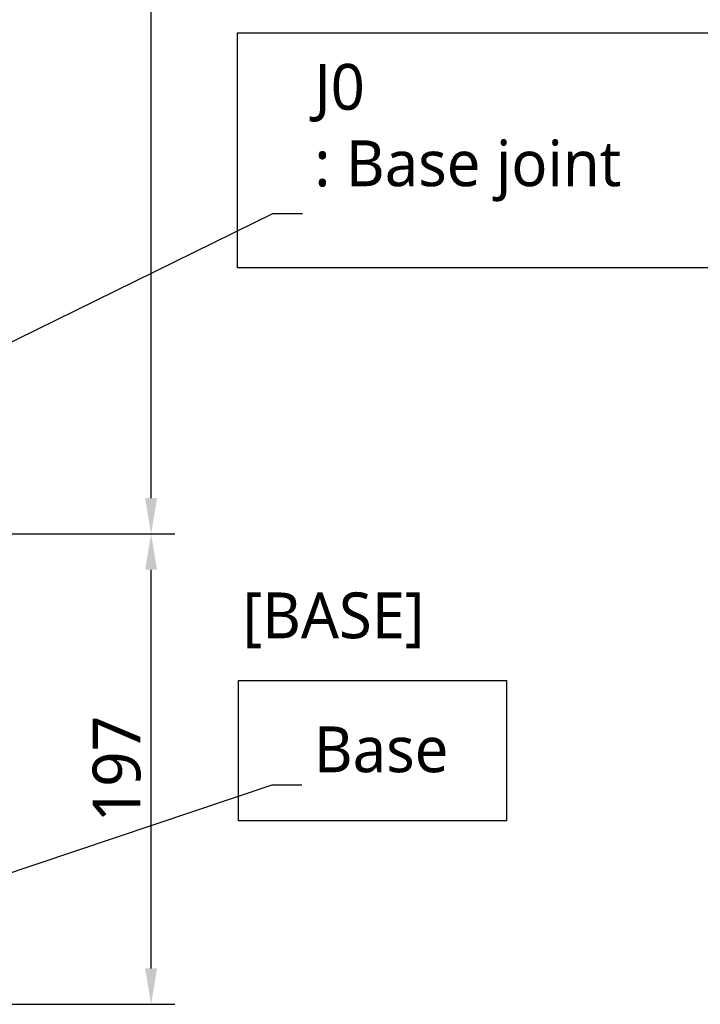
# Model space of a CAD drawing. Header units: millimetres. Extents: x 0 to 5219, y 0 to 2970.
# Tile 62 of 237: x 2215 to 2500, y 741 to 1153. Entities that reach past the tile are written whole.
import ezdxf

# ---------------------------------------------------------------- set-up
doc = ezdxf.new("R2010")
doc.units = ezdxf.units.MM
doc.header["$LTSCALE"] = 0.2
doc.layers.add('05_Section Line', color=3, linetype='Continuous')
doc.styles.add('Rainbow-5.0 Style', font='malgunsl.ttf')
doc.dimstyles.new('Rainbow-5.0 Style', dxfattribs={"dimtxt": 4, "dimasz": 2.5, "dimexe": 1, "dimexo": 1, "dimgap": 1, "dimtad": 1, "dimdsep": 46, "dimtxsty": 'Rainbow-5.0 Style', "dimcen": 0, "dimclrd": 251, "dimclre": 251, "dimclrt": 7, "dimazin": 3, "dimtp": 0.1, "dimtm": 0.1, "dimtfac": 0.61, "dimtmove": 0, "dimatfit": 3, "dimfxl": 1, "dimlwd": -1, "dimlwe": -1, "dimarcsym": 1})
doc.dimstyles.new('Rainbow-5.0 Style$0', dxfattribs={"dimtxt": 4, "dimasz": 3, "dimexe": 2, "dimexo": 1, "dimgap": 0.8, "dimtad": 1, "dimzin": 9, "dimdsep": 46, "dimtxsty": 'Rainbow-5.0 Style', "dimcen": 0, "dimclrd": 251, "dimclre": 251, "dimclrt": 256, "dimadec": 1, "dimazin": 0, "dimtp": 0.1, "dimtm": 0.1, "dimtfac": 0.61, "dimtmove": 0, "dimatfit": 3, "dimfxl": 1, "dimlwd": -1, "dimlwe": -1, "dimarcsym": 1})

# ---------------------------------------------------------------- blocks, each defined once
blk = doc.blocks.new('*D122')
at = {"color": 251, "linetype": 'ByBlock', "transparency": 16777216}
for p, q in [((1955.2, 2237.9), (2279.94, 2237.9)), ((2269.94, 952.9), (2269.94, 2222.9)), ((2131.07, 937.9), (2279.94, 937.9))]:
    blk.add_line(p, q, dxfattribs=at)
at = {"color": 251, "transparency": 16777216}
for points in [[(2267.44, 2222.9), (2272.44, 2222.9), (2269.94, 2237.9)], [(2267.44, 952.9), (2272.44, 952.9), (2269.94, 937.9)]]:
    blk.add_solid(points, dxfattribs=at)
at = {"layer": 'Defpoints', "color": 0, "transparency": 16777216}
for p in [(1950.2, 2237.9), (2269.94, 2237.9), (2126.07, 937.9)]:
    blk.add_point(p, dxfattribs=at)
at = {"transparency": 16777216, "insert": (2255.54, 1587.9), "char_height": 20, "attachment_point": 5, "rotation": 90, "style": 'Rainbow-5.0 Style'}
blk.add_mtext('1300', dxfattribs=at)
blk = doc.blocks.new('*D123')
at = {"color": 251, "linetype": 'ByBlock', "transparency": 16777216}
for p, q in [((2131.07, 937.9), (2279.94, 937.9)), ((2269.94, 755.9), (2269.94, 922.9)), ((2150.46, 740.9), (2279.94, 740.9))]:
    blk.add_line(p, q, dxfattribs=at)
at = {"color": 251, "transparency": 16777216}
for points in [[(2267.44, 922.9), (2272.44, 922.9), (2269.94, 937.9)], [(2267.44, 755.9), (2272.44, 755.9), (2269.94, 740.9)]]:
    blk.add_solid(points, dxfattribs=at)
at = {"layer": 'Defpoints', "color": 0, "transparency": 16777216}
for p in [(2126.07, 937.9), (2269.94, 937.9), (2145.46, 740.9)]:
    blk.add_point(p, dxfattribs=at)
at = {"transparency": 16777216, "insert": (2255.55, 839.4), "char_height": 20, "attachment_point": 5, "rotation": 90, "style": 'Rainbow-5.0 Style'}
blk.add_mtext('197', dxfattribs=at)

msp = doc.modelspace()

# ---------------------------------------------------------------- linework, layer by layer
at = {"layer": '05_Section Line'}
for points in [[(2306.181, 1147.823), (2529.306, 1147.823), (2529.306, 1049.327), (2306.181, 1049.327)], [(2306.599, 876.525), (2418.917, 876.525), (2418.917, 817.71), (2306.599, 817.71)]]:
    msp.add_lwpolyline(points, close=True, dxfattribs=at)

# ---------------------------------------------------------------- texts
at = {"color": 7, "char_height": 19.2, "attachment_point": 7, "style": 'Rainbow-5.0 Style'}
for s, insert in [('J0\\P: Base joint', (2338.382, 1077.119)), ('[BASE]', (2308.226, 889.957)), ('Base', (2338.14, 837.836))]:
    msp.add_mtext(s, dxfattribs=dict(at, insert=insert))

# ---------------------------------------------------------------- dimensions: what is measured, and where the dimension line sits
for base, p1, p2, picture, middle in [((2269.944, 2237.896), (2126.073, 937.896), (1950.2, 2237.896), '*D122', (2255.543, 1587.896)), ((2269.944, 937.896), (2145.458, 740.896), (2126.073, 937.896), '*D123', (2255.549, 839.396))]:
    dim = msp.add_linear_dim(base=base, p1=p1, p2=p2, angle=90, dimstyle='Rainbow-5.0 Style$0', override={"dimscale": 5, "dimtol": 0, "dimlim": 0, "dimtp": 0.1, "dimtm": 0.1, "dimtfac": 0.61, "dimtdec": 2, "dimtolj": 0, "dimtzin": 8})
    dim.commit()
    dim.dimension.update_dxf_attribs({"geometry": picture, "text_midpoint": middle})

# ---------------------------------------------------------------- leaders
for points in [[(2047.458, 937.896), (2320.882, 1072.119), (2333.382, 1072.119)], [(2047.458, 740.896), (2320.64, 832.836), (2333.14, 832.836)]]:
    msp.add_leader(points, dimstyle='Rainbow-5.0 Style', override={"dimscale": 5})

doc.saveas('drawing.dxf')
